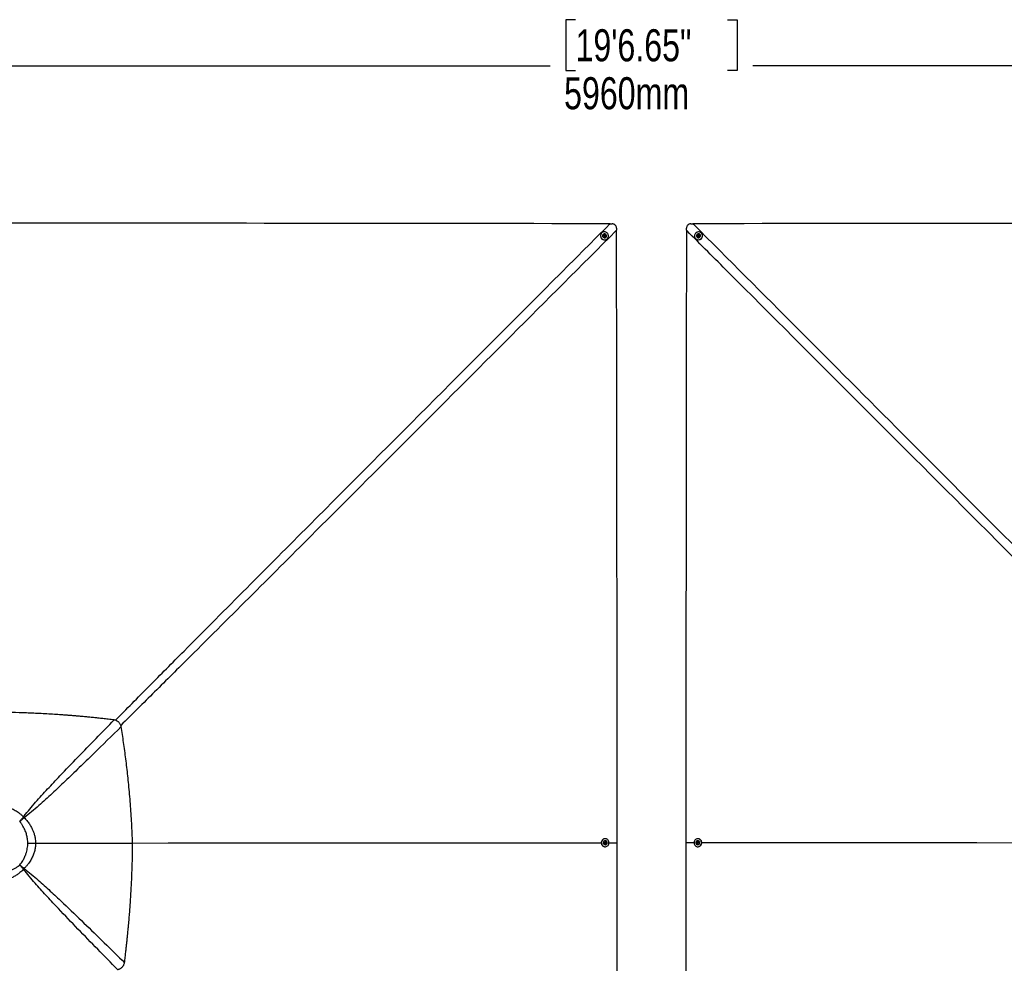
# Model space of a CAD drawing. Header units: millimetres. Extents: x 10 to 13239, y 20 to 10604.
# Tile 85 of 139: x 2469 to 4773, y 8396 to 10604. Entities that reach past the tile are written whole.
import ezdxf

# ---------------------------------------------------------------- set-up
doc = ezdxf.new("R2010")
doc.units = ezdxf.units.MM
doc.layers.add('COMPONENT_GEOMETRY', color=7, linetype='Continuous')
doc.styles.add('SLDTEXTSTYLE0', font='TXT', dxfattribs={"width": 0.75})
doc.dimstyles.new('SLDDIMSTYLE0', dxfattribs={"dimtxt": 75, "dimasz": 3.302, "dimexe": 0, "dimexo": 0.0625, "dimgap": 18.75, "dimtad": 0, "dimtih": 1, "dimtoh": 1, "dimdec": 0, "dimrnd": 1e-09, "dimzin": 12, "dimdsep": 46, "dimtxsty": 'SLDTEXTSTYLE0', "dimsah": 1, "dimcen": 0.09, "dimadec": 0, "dimazin": 3, "dimtfac": 1, "dimtdec": 0, "dimtofl": 0, "dimtmove": 0, "dimatfit": 3, "dimfxl": 1, "dimfrac": 2, "dimtolj": 1, "dimtzin": 12, "dimarcsym": 0})

# ---------------------------------------------------------------- blocks, each defined once
blk = doc.blocks.new('_D')
at = {"layer": 'COMPONENT_GEOMETRY', "color": 7}
for p, q in [((3769.6, 10604.5), (3746.7, 10604.5)), ((3746.7, 10604.5), (3746.7, 10485.4)), ((4125.1, 10604.5), (4148, 10604.5)), ((4148, 10604.5), (4148, 10485.4)), ((967.3, 8679.9), (967.3, 10499.6)), ((967.3, 10496.4), (3710.5, 10496.4)), ((3746.7, 10485.4), (3769.6, 10485.4)), ((4148, 10485.4), (4125.1, 10485.4)), ((6927.4, 10496.4), (4184.2, 10496.4)), ((6927.4, 8679.9), (6927.4, 10499.6))]:
    blk.add_line(p, q, dxfattribs=at)
for points in [[(967.3, 10496.4), (970.6, 10495.9), (970.6, 10496.9)], [(6927.4, 10496.4), (6924.1, 10496.9), (6924.1, 10495.9)]]:
    blk.add_solid(points, dxfattribs=at)
at = {"layer": 'COMPONENT_GEOMETRY', "color": 7, "char_height": 75, "attachment_point": 1, "style": 'SLDTEXTSTYLE0'}
for s, insert in [('19\'6.65"', (3769.6, 10582.1)), ('5960mm', (3742.8, 10469.9))]:
    blk.add_mtext(s, dxfattribs=dict(at, insert=insert))

msp = doc.modelspace()

# ---------------------------------------------------------------- linework, layer by layer
at = {"color": 7, "linetype": 'Continuous', "lineweight": 25}
for p, q in [((3850.35, 10126.99), (3854.98, 10126.93)), ((3865.59, 10116.31), (3865.65, 10111.7)), ((4029.04, 10111.68), (4029.1, 10116.31)), ((4039.72, 10126.92), (4044.36, 10126.99)), ((3830.78, 10105.37), (3830.41, 10105.01)), ((3834.12, 10102.14), (3834.04, 10102.06)), ((3836.29, 10098.98), (3836.83, 10100.56)), ((3837.42, 10097.66), (3836.29, 10098.98)), ((3836.73, 10100.28), (3837.33, 10100.38)), ((3836.83, 10100.56), (3838.49, 10100.83)), ((3837.33, 10100.38), (3838.16, 10100.51)), ((3839.08, 10097.93), (3837.42, 10097.66)), ((3838.16, 10100.51), (3838.49, 10100.83)), ((3838.16, 10100.51), (3838.73, 10099.85)), ((3838.49, 10100.83), (3839.61, 10099.51)), ((3838.73, 10099.85), (3839.29, 10099.19)), ((3839.02, 10098.4), (3838.85, 10097.89)), ((3839.29, 10099.19), (3839.02, 10098.4)), ((3839.61, 10099.51), (3839.08, 10097.93)), ((3839.29, 10099.19), (3839.61, 10099.51)), ((3840.72, 10095.3), (3840.8, 10095.38)), ((3843.62, 10091.64), (3843.99, 10091.99)), ((4050.7, 10091.99), (4051.06, 10091.64)), ((4053.89, 10095.38), (4053.97, 10095.3)), ((4055.15, 10099.78), (4056.47, 10100.91)), ((4055.42, 10098.12), (4055.15, 10099.78)), ((4055.48, 10099.46), (4055.15, 10099.78)), ((4057, 10097.58), (4055.42, 10098.12)), ((4055.48, 10099.46), (4056.13, 10100.02)), ((4055.61, 10098.63), (4055.48, 10099.46)), ((4055.71, 10098.02), (4055.61, 10098.63)), ((4056.13, 10100.02), (4056.79, 10100.59)), ((4056.47, 10100.91), (4058.05, 10100.37)), ((4056.79, 10100.59), (4056.47, 10100.91)), ((4056.79, 10100.59), (4057.58, 10100.32)), ((4058.32, 10098.71), (4057, 10097.58)), ((4057.58, 10100.32), (4058.09, 10100.15)), ((4058.05, 10100.37), (4058.32, 10098.71)), ((4060.64, 10102.06), (4060.56, 10102.14)), ((4064.27, 10105.01), (4063.91, 10105.37)), ((2479.75, 8737.12), (2477.85, 8739.04)), ((2469, 8728.4), (2469.19, 8728.21)), ((3839.14, 8688.02), (3838.48, 8688.03)), ((4056.21, 8688.03), (4055.55, 8688.02)), ((2506.28, 8677.73), (2506.27, 8677.73)), ((3838.44, 8669.23), (3839.08, 8669.22)), ((3838.75, 8677.88), (3838.88, 8679.61)), ((3840.06, 8676.89), (3838.75, 8677.88)), ((3838.88, 8679.61), (3840.32, 8680.35)), ((3839.1, 8673.87), (3839.24, 8673.87)), ((3839.27, 8683.37), (3839.12, 8683.37)), ((3840.17, 8677.27), (3839.81, 8677.08)), ((3839.96, 8680.16), (3840.36, 8679.86)), ((3841.5, 8677.64), (3840.06, 8676.89)), ((3840.89, 8677.64), (3840.17, 8677.27)), ((3840.32, 8680.35), (3841.63, 8679.36)), ((3840.36, 8679.86), (3841.02, 8679.36)), ((3840.95, 8678.5), (3840.89, 8677.64)), ((3840.89, 8677.64), (3841.5, 8677.64)), ((3841.02, 8679.36), (3840.95, 8678.5)), ((3841.02, 8679.36), (3841.63, 8679.36)), ((3841.63, 8679.36), (3841.5, 8677.64)), ((3847.6, 8678.63), (3867.37, 8678.64)), ((3867.37, 8678.63), (3867.37, 8678.64)), ((4027.32, 8678.63), (4027.32, 8678.64)), ((4053.06, 8677.88), (4053.19, 8679.61)), ((4054.37, 8676.89), (4053.06, 8677.88)), ((4053.67, 8677.88), (4053.06, 8677.88)), ((4053.19, 8679.61), (4054.63, 8680.35)), ((4053.8, 8679.61), (4053.19, 8679.61)), ((4053.67, 8677.88), (4053.74, 8678.75)), ((4054.32, 8677.39), (4053.67, 8677.88)), ((4053.74, 8678.75), (4053.8, 8679.61)), ((4053.8, 8679.61), (4054.52, 8679.98)), ((4054.73, 8677.08), (4054.32, 8677.39)), ((4055.81, 8677.63), (4054.37, 8676.89)), ((4054.52, 8679.98), (4054.87, 8680.16)), ((4054.63, 8680.35), (4055.94, 8679.36)), ((4055.56, 8683.37), (4055.41, 8683.37)), ((4055.44, 8673.87), (4055.59, 8673.87)), ((4055.61, 8669.22), (4056.25, 8669.23)), ((4055.94, 8679.36), (4055.81, 8677.63))]:
    msp.add_line(p, q, dxfattribs=at)
at = {"color": 8, "linetype": 'Continuous', "lineweight": 25}
msp.add_line((4047.09, 8678.63), (4027.32, 8678.64), dxfattribs=at)
at = {"color": 7, "linetype": 'Continuous', "lineweight": 25, "flags": 128}
for points in [[(3850.35, 10126.99), (3839.85, 10127), (3797.82, 10127.05), (3755.8, 10127.1), (3713.78, 10127.14), (3671.75, 10127.19), (3629.73, 10127.24), (3587.71, 10127.29), (3545.68, 10127.33), (3503.66, 10127.38), (3461.64, 10127.43), (3419.61, 10127.48), (3377.59, 10127.53), (3335.57, 10127.57), (3293.54, 10127.62), (3251.52, 10127.67), (3209.5, 10127.72), (3167.47, 10127.77), (3083.43, 10127.87), (3041.4, 10127.91), (2999.38, 10127.96), (2957.36, 10128.01), (2915.33, 10128.06), (2873.31, 10128.11), (2831.29, 10128.16), (2789.26, 10128.21), (2747.24, 10128.26), (2705.22, 10128.31), (2663.19, 10128.36), (2621.17, 10128.41), (2579.15, 10128.46), (2537.12, 10128.51), (2495.1, 10128.57), (2417.35, 10128.66)], [(4794.45, 10127.84), (4752.43, 10127.79), (4710.41, 10127.74), (4668.38, 10127.69), (4626.36, 10127.64), (4584.33, 10127.6), (4542.31, 10127.55), (4458.26, 10127.45), (4416.24, 10127.4), (4374.21, 10127.36), (4332.19, 10127.31), (4290.17, 10127.26), (4248.14, 10127.21), (4206.12, 10127.17), (4164.1, 10127.12), (4122.07, 10127.07), (4083.21, 10127.03), (4044.36, 10126.99)], [(3845.34, 10093.73), (3846.09, 10095.34), (3846.5, 10097.07), (3846.56, 10098.87), (3846.27, 10100.66), (3845.63, 10102.38), (3844.68, 10103.95), (3843.45, 10105.32), (3841.98, 10106.43), (3840.34, 10107.25), (3838.59, 10107.74), (3836.79, 10107.88), (3835.01, 10107.67), (3833.32, 10107.11), (3831.79, 10106.23), (3830.47, 10105.05), (3829.42, 10103.64), (3828.68, 10102.03), (3828.27, 10100.29), (3828.21, 10098.49), (3828.5, 10096.7), (3829.13, 10094.99), (3830.08, 10093.42), (3831.31, 10092.04), (3832.78, 10090.93), (3834.42, 10090.11), (3836.18, 10089.62), (3837.98, 10089.48), (3839.76, 10089.7), (3841.44, 10090.26), (3842.98, 10091.14), (3844.29, 10092.31), (3845.34, 10093.73)], [(3840.93, 10101.69), (3839.97, 10102.56), (3838.83, 10103.14), (3837.58, 10103.4), (3836.32, 10103.31), (3835.15, 10102.89), (3834.14, 10102.16), (3833.39, 10101.18), (3832.94, 10100.02), (3832.82, 10098.76), (3833.05, 10097.51), (3833.6, 10096.35), (3834.44, 10095.37), (3835.5, 10094.63), (3836.71, 10094.21), (3837.98, 10094.12), (3839.21, 10094.38), (3840.3, 10094.96), (3841.19, 10095.82), (3841.8, 10096.9), (3842.09, 10098.12), (3842.03, 10099.39), (3841.64, 10100.61), (3840.93, 10101.69)], [(3839.69, 10100.71), (3838.97, 10101.29), (3838.09, 10101.56), (3837.19, 10101.47), (3836.41, 10101.05), (3835.86, 10100.35), (3835.63, 10099.49), (3835.76, 10098.58), (3836.22, 10097.78), (3836.94, 10097.2), (3837.82, 10096.93), (3838.71, 10097.02), (3839.5, 10097.44), (3840.04, 10098.14), (3840.27, 10099.01), (3840.15, 10099.91), (3839.69, 10100.71)], [(3867.37, 8678.64), (3867.36, 8689.15), (3867.31, 8731.17), (3867.26, 8773.19), (3867.2, 8815.22), (3867.1, 8899.27), (3867.05, 8941.29), (3867, 8983.31), (3866.94, 9025.34), (3866.89, 9067.36), (3866.84, 9109.38), (3866.79, 9151.41), (3866.74, 9193.43), (3866.69, 9235.45), (3866.64, 9277.48), (3866.59, 9319.5), (3866.54, 9361.53), (3866.49, 9403.55), (3866.43, 9445.57), (3866.38, 9487.6), (3866.33, 9529.62), (3866.28, 9571.64), (3866.23, 9613.67), (3866.14, 9697.72), (3866.09, 9739.74), (3866.04, 9781.76), (3865.99, 9823.79), (3865.94, 9865.81), (3865.89, 9907.83), (3865.84, 9949.86), (3865.79, 9991.88), (3865.74, 10033.9), (3865.7, 10072.8), (3865.65, 10111.7)], [(4029.04, 10111.68), (4029.03, 10102.65), (4029.02, 10092.15), (4028.99, 10071.14), (4028.95, 10029.11), (4028.9, 9987.09), (4028.85, 9945.06), (4028.8, 9903.04), (4028.75, 9861.01), (4028.7, 9818.99), (4028.65, 9776.96), (4028.6, 9734.94), (4028.55, 9692.92), (4028.5, 9650.89), (4028.46, 9608.87), (4028.36, 9524.82), (4028.31, 9482.79), (4028.26, 9440.77), (4028.21, 9398.75), (4028.19, 9388.24), (4028.16, 9358.03), (4028.12, 9327.83), (4028.08, 9297.62), (4028.01, 9237.21), (4027.97, 9207.01), (4027.9, 9146.6), (4027.86, 9116.39), (4027.79, 9055.98), (4027.75, 9025.78), (4027.68, 8965.37), (4027.6, 8904.96), (4027.32, 8678.64)], [(4062.26, 10106.64), (4060.66, 10107.39), (4058.92, 10107.8), (4057.12, 10107.86), (4055.33, 10107.57), (4053.62, 10106.94), (4052.05, 10105.99), (4050.68, 10104.76), (4049.56, 10103.29), (4048.74, 10101.65), (4048.25, 10099.89), (4048.11, 10098.09), (4048.32, 10096.31), (4048.88, 10094.62), (4049.76, 10093.09), (4050.93, 10091.77), (4052.35, 10090.72), (4053.96, 10089.97), (4055.69, 10089.56), (4057.49, 10089.5), (4059.28, 10089.79), (4060.99, 10090.43), (4062.56, 10091.38), (4063.94, 10092.61), (4065.05, 10094.07), (4065.87, 10095.71), (4066.36, 10097.47), (4066.5, 10099.27), (4066.29, 10101.05), (4065.73, 10102.74), (4064.85, 10104.27), (4063.68, 10105.59), (4062.26, 10106.64)], [(4054.3, 10102.24), (4053.44, 10101.28), (4052.85, 10100.13), (4052.59, 10098.88), (4052.68, 10097.62), (4053.1, 10096.45), (4053.83, 10095.44), (4054.81, 10094.69), (4055.97, 10094.23), (4057.22, 10094.11), (4058.47, 10094.34), (4059.63, 10094.89), (4060.62, 10095.73), (4061.35, 10096.8), (4061.77, 10098.01), (4061.86, 10099.28), (4061.61, 10100.5), (4061.03, 10101.6), (4060.17, 10102.49), (4059.09, 10103.1), (4057.87, 10103.39), (4056.6, 10103.33), (4055.38, 10102.94), (4054.3, 10102.24)], [(4055.27, 10100.98), (4054.69, 10100.26), (4054.42, 10099.38), (4054.51, 10098.49), (4054.93, 10097.7), (4055.63, 10097.15), (4056.49, 10096.92), (4057.4, 10097.05), (4058.2, 10097.51), (4058.78, 10098.23), (4059.05, 10099.11), (4058.96, 10100.01), (4058.54, 10100.79), (4057.84, 10101.34), (4056.98, 10101.57), (4056.07, 10101.44), (4055.27, 10100.98)], [(2469, 8728.4), (2470.13, 8729.74), (2471.25, 8731.09), (2472.37, 8732.44), (2473.48, 8733.78), (2474.59, 8735.11), (2475.69, 8736.43), (2476.77, 8737.74), (2477.85, 8739.04)], [(2479.75, 8737.12), (2478.47, 8736.03), (2477.17, 8734.93), (2475.86, 8733.83), (2474.54, 8732.71), (2473.21, 8731.59), (2471.87, 8730.47), (2470.53, 8729.34), (2469.19, 8728.21)], [(3838.45, 8688.03), (3837.81, 8688), (3836.14, 8687.69), (3834.56, 8687.03), (3833.12, 8686.05), (3831.89, 8684.78), (3830.91, 8683.28), (3830.22, 8681.59), (3829.85, 8679.8), (3829.8, 8677.95), (3830.09, 8676.14), (3830.69, 8674.42), (3831.6, 8672.86), (3832.76, 8671.52), (3834.14, 8670.46), (3835.69, 8669.71), (3837.34, 8669.3), (3838.39, 8669.23)], [(3841.39, 8669.56), (3842.98, 8670.22), (3844.41, 8671.2), (3845.64, 8672.47), (3846.62, 8673.97), (3847.31, 8675.66), (3847.68, 8677.45), (3847.73, 8679.3), (3847.45, 8681.11), (3846.84, 8682.83), (3845.94, 8684.39), (3844.77, 8685.73), (3843.39, 8686.79), (3841.84, 8687.54), (3840.19, 8687.95), (3838.5, 8688), (3836.83, 8687.69), (3835.24, 8687.03), (3833.81, 8686.05), (3832.58, 8684.78), (3831.6, 8683.27), (3830.91, 8681.59), (3830.54, 8679.79), (3830.49, 8677.95), (3830.77, 8676.14), (3831.38, 8674.41), (3832.28, 8672.86), (3833.45, 8671.52), (3834.83, 8670.45), (3836.38, 8669.7), (3838.03, 8669.3), (3839.72, 8669.25), (3841.39, 8669.56)], [(4053.29, 8687.69), (4051.71, 8687.03), (4050.28, 8686.05), (4049.05, 8684.79), (4048.07, 8683.28), (4047.38, 8681.6), (4047, 8679.8), (4046.96, 8677.96), (4047.24, 8676.14), (4047.85, 8674.42), (4048.75, 8672.86), (4049.92, 8671.53), (4051.3, 8670.46), (4052.85, 8669.71), (4054.5, 8669.3), (4056.19, 8669.25), (4057.86, 8669.56), (4059.44, 8670.22), (4060.88, 8671.2), (4062.11, 8672.46), (4063.09, 8673.97), (4063.78, 8675.65), (4064.15, 8677.45), (4064.2, 8679.29), (4063.91, 8681.1), (4063.31, 8682.82), (4062.4, 8684.38), (4061.24, 8685.72), (4059.86, 8686.79), (4058.31, 8687.54), (4056.66, 8687.95), (4054.96, 8688), (4053.29, 8687.69)], [(4056.3, 8669.23), (4056.88, 8669.25), (4058.55, 8669.56), (4060.13, 8670.22), (4061.57, 8671.2), (4062.8, 8672.46), (4063.77, 8673.97), (4064.47, 8675.65), (4064.84, 8677.45), (4064.89, 8679.29), (4064.6, 8681.11), (4064, 8682.83), (4063.09, 8684.39), (4061.93, 8685.73), (4060.54, 8686.79), (4059, 8687.54), (4057.35, 8687.95), (4056.24, 8688.03)], [(2733.32, 8677.92), (2816.11, 8677.97), (3166.57, 8678.19), (3593.46, 8678.47), (3829.94, 8678.62)], [(3843.61, 8678.24), (3843.55, 8679.53), (3843.16, 8680.76), (3842.49, 8681.82), (3841.58, 8682.65), (3840.49, 8683.18), (3839.32, 8683.37), (3838.14, 8683.21), (3837.04, 8682.71), (3836.11, 8681.91), (3835.41, 8680.86), (3835, 8679.65), (3834.9, 8678.36), (3835.13, 8677.09), (3835.66, 8675.93), (3836.46, 8674.98), (3837.47, 8674.29), (3838.61, 8673.93), (3839.8, 8673.91), (3840.95, 8674.24), (3841.97, 8674.9), (3842.79, 8675.84), (3843.35, 8676.98), (3843.61, 8678.24)], [(3842.37, 8678.43), (3842.27, 8679.35), (3841.86, 8680.16), (3841.19, 8680.73), (3840.37, 8680.99), (3839.52, 8680.88), (3838.78, 8680.43), (3838.25, 8679.7), (3838.02, 8678.81), (3838.11, 8677.89), (3838.53, 8677.08), (3839.19, 8676.51), (3840.01, 8676.25), (3840.86, 8676.36), (3841.6, 8676.81), (3842.13, 8677.54), (3842.37, 8678.43)], [(3867.2, 8364.3), (3867.23, 8407.13), (3867.25, 8449.96), (3867.27, 8492.8), (3867.3, 8535.63), (3867.32, 8578.46), (3867.34, 8621.29), (3867.37, 8678.63)], [(4027.32, 8678.63), (4027.32, 8667.92), (4027.35, 8625.09), (4027.37, 8582.25), (4027.39, 8539.42), (4027.42, 8496.59), (4027.44, 8453.75), (4027.49, 8368.09)], [(4051.08, 8679.01), (4051.14, 8677.72), (4051.52, 8676.5), (4052.2, 8675.43), (4053.11, 8674.6), (4054.19, 8674.07), (4055.37, 8673.87), (4056.55, 8674.03), (4057.65, 8674.53), (4058.58, 8675.33), (4059.28, 8676.38), (4059.69, 8677.59), (4059.79, 8678.88), (4059.56, 8680.15), (4059.03, 8681.31), (4058.23, 8682.27), (4057.22, 8682.95), (4056.08, 8683.32), (4054.89, 8683.34), (4053.74, 8683.01), (4052.72, 8682.35), (4051.89, 8681.42), (4051.33, 8680.28), (4051.08, 8679.01)], [(4052.32, 8678.82), (4052.42, 8677.89), (4052.83, 8677.08), (4053.5, 8676.51), (4054.32, 8676.25), (4055.16, 8676.36), (4055.91, 8676.81), (4056.44, 8677.53), (4056.67, 8678.43), (4056.57, 8679.35), (4056.16, 8680.16), (4055.49, 8680.73), (4054.67, 8680.99), (4053.83, 8680.88), (4053.08, 8680.43), (4052.55, 8679.71), (4052.32, 8678.82)], [(2477.97, 8616.89), (2476.89, 8618.1), (2475.79, 8619.31), (2474.69, 8620.54), (2473.57, 8621.77), (2472.45, 8623.01), (2471.33, 8624.26), (2470.2, 8625.51), (2469.07, 8626.76)], [(2469.19, 8626.89), (2470.47, 8625.79), (2471.75, 8624.69), (2473.02, 8623.59), (2474.29, 8622.5), (2475.55, 8621.41), (2476.8, 8620.33), (2478.04, 8619.26), (2479.27, 8618.21)]]:
    msp.add_lwpolyline(points, dxfattribs=at)
at = {"color": 8, "linetype": 'Continuous', "lineweight": 25, "flags": 128}
msp.add_lwpolyline([(5164.99, 8677.83), (5037.97, 8677.92), (4708.55, 8678.15), (4296.78, 8678.45), (4064.82, 8678.62)], dxfattribs=at)
at = {"color": 7, "linetype": 'Continuous', "lineweight": 25}
for centre, radius, start, end in [((3837.24, 10098.54), 9.41, 136.56672, 312.71883), ((3837.5, 10098.8), 4.75, 136.64695, 312.6386), ((3837.55, 10099), 1.4, 99.01986, 129.62887), ((3837.56, 10098.87), 1.52, 40.14292, 98.57827), ((3837.71, 10098.84), 1.38, 315.18827, 341.42907), ((3837.59, 10098.87), 1.5, 341.98991, 41.04601), ((4057.44, 10098.54), 9.41, 227.28085, 43.4336), ((4057.19, 10098.8), 4.75, 227.36284, 43.35161), ((4057.12, 10098.86), 1.53, 130.15553, 188.54306), ((4056.99, 10098.85), 1.39, 188.93876, 220.03398), ((4057.12, 10098.89), 1.5, 71.94014, 131.05532), ((4057.14, 10099.01), 1.38, 45.47376, 71.37165), ((3839.42, 8678.62), 4.76, 93.60821, 266.03159), ((3839.57, 8678.42), 1.29, 277.57955, 297.36272), ((3839.57, 8678.81), 1.32, 52.848, 78.25868), ((3839.45, 8678.59), 1.5, 298.46038, 356.64487), ((3839.41, 8678.64), 1.55, 355.0166, 52.02206), ((4055.28, 8678.61), 1.55, 175.02888, 231.989), ((4055.23, 8678.66), 1.5, 118.41298, 176.65452), ((4055.12, 8678.44), 1.32, 232.8018, 258.47999), ((4055.11, 8678.83), 1.29, 97.74568, 117.30804), ((4055.26, 8678.62), 4.76, 273.96983, 86.39037)]:
    msp.add_arc(centre, radius, start, end, dxfattribs=at)
at = {"color": 8, "linetype": 'Continuous', "lineweight": 25}
for points, knots in [([(2692.96, 8965.06), (2719.11, 8991.52), (2772.56, 9045.61), (2923.81, 9197.92), (3244.68, 9520.09), (3576.68, 9852.78), (3811.22, 10087.79), (3849.89, 10126.53), (3850.35, 10126.99)], [0, 0, 0, 0, 0.0681014, 0.1391743, 0.3927392, 0.8998836, 0.9988122, 1, 1, 1, 1]), ([(4044.36, 10126.99), (4044.81, 10126.53), (4208.51, 9962.51), (4442.76, 9727.78), (4726.77, 9442.93), (4897.9, 9271.16), (5025.61, 9142.72), (5129.01, 9038.55), (5182.03, 8984.83), (5207.97, 8958.54)], [0, 0, 0, 0, 0.0011811, 0.4214955, 0.6032047, 0.7329045, 0.8626041, 0.9327543, 1, 1, 1, 1]), ([(3865.65, 10111.7), (3865.19, 10111.24), (3701.66, 9947.57), (3466.96, 9712.72), (3134.61, 9380.42), (2937.88, 9183.96), (2785.89, 9032.62), (2731.98, 8979.21), (2705.59, 8953.07)], [0, 0, 0, 0, 0.0011883, 0.4232835, 0.6074368, 0.8610751, 0.9320015, 1, 1, 1, 1]), ([(5195.6, 8946.81), (5169.39, 8972.75), (5115.85, 9025.73), (5011.92, 9129.16), (4883.72, 9256.98), (4581.08, 9559.3), (4296.7, 9843.82), (4062.29, 10078.4), (4029.5, 10111.22), (4029.04, 10111.68)], [0, 0, 0, 0, 0.06714818, 0.13715211, 0.26688836, 0.39662463, 0.91558457, 0.99881844, 1, 1, 1, 1])]:
    msp.add_open_spline(points, degree=3, knots=knots, dxfattribs=at)
at = {"color": 7, "linetype": 'Continuous', "lineweight": 25}
for points, knots in [([(3865.59, 10116.31), (3865.54, 10116.98), (3865.44, 10118.31), (3864.89, 10120.23), (3864.01, 10122), (3862.51, 10123.99), (3860.1, 10125.82), (3857.3, 10126.77), (3855.57, 10126.89), (3854.98, 10126.93)], [0, 0, 0, 0, 0.1200851, 0.2400976, 0.3582254, 0.4762996, 0.6866121, 0.8927755, 1, 1, 1, 1]), ([(4039.72, 10126.92), (4039.05, 10126.87), (4037.72, 10126.78), (4035.81, 10126.22), (4034.03, 10125.34), (4032.04, 10123.84), (4030.22, 10121.43), (4029.26, 10118.63), (4029.14, 10116.9), (4029.1, 10116.31)], [0, 0, 0, 0, 0.1200981, 0.2401237, 0.3582633, 0.4763493, 0.686676, 0.8928666, 1, 1, 1, 1]), ([(2690.19, 8965.86), (2685.57, 8966.41), (2676.73, 8967.46), (2664.06, 8968.89), (2652.59, 8970.14), (2643.4, 8971.11), (2636.25, 8971.83), (2630.91, 8972.37), (2625.82, 8972.86), (2620.1, 8973.41), (2612.96, 8974.07), (2604.56, 8974.82), (2595.69, 8975.58), (2587.03, 8976.3), (2578.58, 8976.96), (2570.35, 8977.57), (2562.34, 8978.15), (2545.34, 8979.3), (2519.51, 8980.8), (2485.03, 8982.26), (2451.34, 8983.2), (2429.15, 8983.4), (2418.19, 8983.5)], [0, 0, 0, 0, 0.0511565, 0.0979326, 0.1402737, 0.1781273, 0.199606, 0.2192867, 0.2371618, 0.2558191, 0.282561, 0.3159835, 0.3486282, 0.3804868, 0.4115519, 0.4418173, 0.4712768, 0.499959, 0.6292542, 0.7558505, 0.8795, 1, 1, 1, 1]), ([(2477.85, 8739.04), (2478.39, 8739.74), (2483.16, 8745.96), (2492.48, 8757.42), (2510.72, 8778.53), (2534.25, 8804.41), (2567.39, 8839.53), (2605.15, 8878.9), (2647.57, 8922.46), (2675.99, 8951.39), (2690.19, 8965.86)], [0, 0, 0, 0, 0.0085003, 0.0755544, 0.142618, 0.2780364, 0.4134652, 0.6089742, 0.8044871, 1, 1, 1, 1]), ([(2706.52, 8950.28), (2706.23, 8951.23), (2705.66, 8953.11), (2704.37, 8955.81), (2702.74, 8958.31), (2700.92, 8960.31), (2699.14, 8961.83), (2697.47, 8962.98), (2695.45, 8964.09), (2693.02, 8965.11), (2691.15, 8965.61), (2690.19, 8965.86)], [0, 0, 0, 0, 0.1261944, 0.2465268, 0.3751802, 0.5016072, 0.5852035, 0.6699175, 0.756447, 0.8751465, 1, 1, 1, 1]), ([(2706.52, 8950.28), (2684.78, 8928.88), (2652.16, 8896.79), (2608.44, 8854.27), (2576.36, 8823.42), (2550, 8798.51), (2529.4, 8779.5), (2513.49, 8765.21), (2497.09, 8750.9), (2485.53, 8741.71), (2479.75, 8737.12)], [0, 0, 0, 0, 0.2936453, 0.4404757, 0.5873053, 0.7224843, 0.7900916, 0.8576976, 0.9288188, 1, 1, 1, 1]), ([(2733.33, 8677.91), (2732.66, 8693.25), (2731.32, 8723.8), (2728.2, 8769.33), (2724.97, 8806.29), (2722.03, 8834.73), (2719.78, 8854.75), (2717.39, 8874.47), (2714.85, 8893.88), (2712.19, 8912.97), (2709.43, 8931.74), (2707.49, 8944.13), (2706.52, 8950.28)], [0, 0, 0, 0, 0.1681642, 0.3349688, 0.4999532, 0.5745518, 0.6481482, 0.7207013, 0.7921846, 0.8625729, 0.9318501, 1, 1, 1, 1]), ([(2418.45, 8766.03), (2419.77, 8765.97), (2423.36, 8765.8), (2429.19, 8765.07), (2435.92, 8763.68), (2442.6, 8761.71), (2450.24, 8758.76), (2458.66, 8754.47), (2466.48, 8749.2), (2472.86, 8743.98), (2476.18, 8740.69), (2477.85, 8739.04)], [0, 0, 0, 0, 0.0593613, 0.1609429, 0.2632127, 0.3676244, 0.4727573, 0.6304203, 0.7904165, 0.8949067, 1, 1, 1, 1]), ([(2479.75, 8737.12), (2480.23, 8736.64), (2482.96, 8733.93), (2487.61, 8728.62), (2493.15, 8720.83), (2497.54, 8713.01), (2500.87, 8705.35), (2503.31, 8697.97), (2504.96, 8690.85), (2505.94, 8684.09), (2506.17, 8679.85), (2506.28, 8677.73)], [0, 0, 0, 0, 0.0304312, 0.1735122, 0.3169753, 0.4600104, 0.5763405, 0.6929093, 0.8092237, 0.9046009, 1, 1, 1, 1]), ([(2488.15, 8677.59), (2487.91, 8680.95), (2487.44, 8687.5), (2485.38, 8697.12), (2482.72, 8705.26), (2479.72, 8712.09), (2476.7, 8717.71), (2473.24, 8723.14), (2470.54, 8726.52), (2469.19, 8728.21)], [0, 0, 0, 0, 0.1834487, 0.3579572, 0.5346477, 0.6494788, 0.7643043, 0.8821537, 1, 1, 1, 1]), ([(2469.19, 8626.89), (2470.46, 8628.43), (2473.01, 8631.54), (2476.85, 8637.31), (2480.6, 8644.26), (2483.56, 8651.67), (2485.6, 8658.55), (2486.93, 8664.77), (2487.84, 8671.13), (2488.05, 8675.43), (2488.15, 8677.59)], [0, 0, 0, 0, 0.1087004, 0.2180989, 0.3764878, 0.53691, 0.6513619, 0.7658183, 0.8829075, 1, 1, 1, 1]), ([(2506.27, 8677.73), (2506.24, 8676.7), (2506.09, 8672.51), (2505.18, 8665.2), (2502.99, 8655.99), (2499.62, 8646.71), (2494.97, 8637.57), (2489.67, 8629.7), (2484.37, 8623.27), (2480.97, 8619.89), (2479.27, 8618.21)], [0, 0, 0, 0, 0.0463733, 0.187161, 0.3284377, 0.4692547, 0.6275792, 0.7859268, 0.8929619, 1, 1, 1, 1]), ([(2488.15, 8677.59), (2488.21, 8677.59), (2489.13, 8677.59), (2492.66, 8677.62), (2498.8, 8677.66), (2503.76, 8677.71), (2506.27, 8677.73)], [0, 0, 0, 0, 0.0089943, 0.149585, 0.5687165, 1, 1, 1, 1]), ([(2506.28, 8677.73), (2520.61, 8677.75), (2558.45, 8677.79), (2634.14, 8677.84), (2695.49, 8677.88), (2733.33, 8677.91)], [0, 0, 0, 0, 0.1894252, 0.4999898, 1, 1, 1, 1]), ([(2714.32, 8397.83), (2714.85, 8402.16), (2715.86, 8410.41), (2717.24, 8422.19), (2718.44, 8432.78), (2719.47, 8442.15), (2720.25, 8449.55), (2720.84, 8455.2), (2721.26, 8459.33), (2721.62, 8462.93), (2721.99, 8466.6), (2722.43, 8471.17), (2723.03, 8477.46), (2723.73, 8484.98), (2724.45, 8493.04), (2725.13, 8500.92), (2725.77, 8508.61), (2726.36, 8516.12), (2726.92, 8523.44), (2727.45, 8530.57), (2728.63, 8547.31), (2730.23, 8573.51), (2731.83, 8608.98), (2732.9, 8643.71), (2733.19, 8666.6), (2733.33, 8677.91)], [0, 0, 0, 0, 0.046523, 0.0887838, 0.1267322, 0.1603176, 0.1894953, 0.2061966, 0.2209863, 0.2338571, 0.2448033, 0.2604285, 0.2828486, 0.3123108, 0.3411203, 0.3692704, 0.3967547, 0.4235678, 0.4497048, 0.4751608, 0.4999622, 0.6289573, 0.7554622, 0.879215, 1, 1, 1, 1]), ([(2418.37, 8608.1), (2420.16, 8608.12), (2423.75, 8608.18), (2430.52, 8608.83), (2438.59, 8610.36), (2446.92, 8613.05), (2454.1, 8616.31), (2460.18, 8619.82), (2465.16, 8623.36), (2468, 8625.83), (2469.07, 8626.76)], [0, 0, 0, 0, 0.0973966, 0.1947858, 0.3685378, 0.5422523, 0.6689971, 0.7960369, 0.9227541, 1, 1, 1, 1]), ([(2477.97, 8616.89), (2476.8, 8615.64), (2473.69, 8612.3), (2468.13, 8607.38), (2461.2, 8602.35), (2453.98, 8598.18), (2446.57, 8594.87), (2439.09, 8592.37), (2431.84, 8590.76), (2424.95, 8589.85), (2420.64, 8589.74), (2418.48, 8589.69)], [0, 0, 0, 0, 0.0762392, 0.2030902, 0.3302611, 0.4570781, 0.5739189, 0.6910476, 0.8078673, 0.9039346, 1, 1, 1, 1]), ([(2469.19, 8626.89), (2469.18, 8626.88), (2469.14, 8626.83), (2469.1, 8626.79), (2469.07, 8626.76)], [0, 0, 0, 0, 0.30491037, 1, 1, 1, 1]), ([(2477.97, 8616.89), (2478.27, 8617.19), (2478.71, 8617.63), (2479.14, 8618.07), (2479.27, 8618.21)], [0, 0, 0, 0, 0.695332, 1, 1, 1, 1]), ([(2698.13, 8381.85), (2682.62, 8397.61), (2651.6, 8429.14), (2605.32, 8476.62), (2566.03, 8517.62), (2533.65, 8552.05), (2512.04, 8575.86), (2494.68, 8595.9), (2484.61, 8608.22), (2479.17, 8615.33), (2477.97, 8616.89)], [0, 0, 0, 0, 0.2056995, 0.4113989, 0.6170926, 0.7344709, 0.8518421, 0.9167604, 0.9816703, 1, 1, 1, 1]), ([(2479.27, 8618.21), (2480.83, 8617.01), (2487.93, 8611.56), (2500.22, 8601.47), (2520.24, 8584.1), (2544.03, 8562.48), (2578.47, 8530.07), (2619.49, 8490.74), (2667, 8444.4), (2698.55, 8413.36), (2714.32, 8397.83)], [0, 0, 0, 0, 0.0183107, 0.0831721, 0.1480416, 0.2653572, 0.3826798, 0.5884494, 0.7942246, 1, 1, 1, 1]), ([(2698.13, 8381.85), (2698.79, 8382.02), (2700.08, 8382.34), (2701.94, 8382.99), (2704.07, 8383.93), (2706.38, 8385.31), (2708.48, 8387.06), (2710.08, 8388.82), (2711.3, 8390.48), (2712.48, 8392.51), (2713.55, 8394.96), (2714.06, 8396.86), (2714.32, 8397.83)], [0, 0, 0, 0, 0.0845378, 0.1659786, 0.2447442, 0.3736136, 0.4992799, 0.5835221, 0.6686452, 0.7554585, 0.8745429, 1, 1, 1, 1])]:
    msp.add_open_spline(points, degree=3, knots=knots, dxfattribs=at)

# ---------------------------------------------------------------- dimensions: what is measured, and where the dimension line sits
at = {"layer": 'COMPONENT_GEOMETRY', "color": 7}
dim = msp.add_linear_dim(base=(6927.36, 10496.43), p1=(967.33, 8678.64), p2=(6927.36, 8678.64), angle=0, dimstyle='SLDDIMSTYLE0', dxfattribs=at)
dim.commit()
dim.dimension.update_dxf_attribs({"geometry": '_D', "text_midpoint": (3947.35, 10496.43), "dimtype": 160})

doc.saveas('drawing.dxf')
